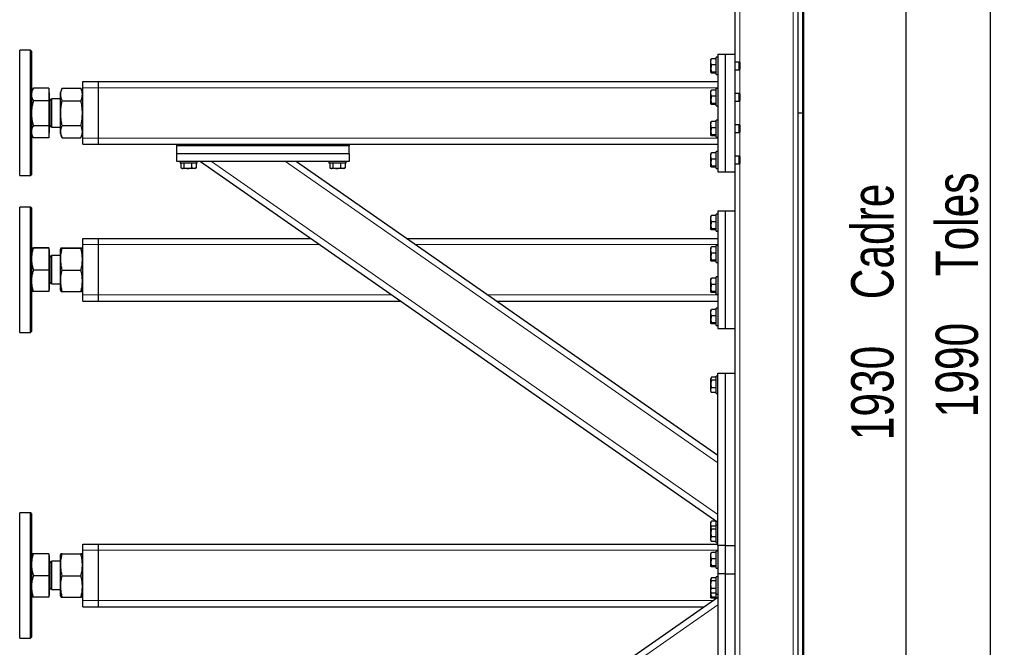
# Model space of a CAD drawing. Header units: millimetres. Extents: x 5 to 589, y 5 to 415.
# Tile 33 of 57: x 237 to 307, y 224 to 268. Entities that reach past the tile are written whole.
import ezdxf

# ---------------------------------------------------------------- set-up
doc = ezdxf.new("R2010")
doc.units = ezdxf.units.MM
doc.layers.add('COTES', color=1, linetype='Continuous')
doc.layers.add('TRAIT-FORT', color=4, linetype='Continuous', lineweight=25)
doc.styles.add('SLDTEXTSTYLE0', font='TXT', dxfattribs={"width": 0.75})
doc.dimstyles.new('SLDDIMSTYLE0', dxfattribs={"dimtxt": 3, "dimasz": 2, "dimexe": 0, "dimexo": 0.0625, "dimgap": 0.75, "dimtad": 1, "dimdec": 0, "dimlfac": 18, "dimrnd": 1e-09, "dimzin": 12, "dimdsep": 46, "dimtxsty": 'SLDTEXTSTYLE0', "dimsah": 1, "dimcen": 0.09, "dimadec": 0, "dimazin": 3, "dimtfac": 1, "dimtdec": 0, "dimtofl": 0, "dimtmove": 0, "dimatfit": 3, "dimfxl": 1, "dimfrac": 2, "dimtolj": 1, "dimtzin": 12, "dimarcsym": 0})

# ---------------------------------------------------------------- blocks, each defined once
blk = doc.blocks.new('_D_34')
at = {"layer": 'COTES', "color": 1, "transparency": 16777216}
for p, q in [((293.287, 304.793), (306.512, 304.793)), ((305.512, 304.793), (305.512, 194.237)), ((293.287, 194.237), (306.512, 194.237))]:
    blk.add_line(p, q, dxfattribs=at)
for points in [[(305.512, 304.793), (305.012, 302.793), (306.012, 302.793)], [(305.512, 194.237), (306.012, 196.237), (305.012, 196.237)]]:
    blk.add_solid(points, dxfattribs=at)
at = {"layer": 'COTES', "color": 1, "transparency": 16777216, "char_height": 3, "attachment_point": 1, "rotation": 90, "style": 'SLDTEXTSTYLE0'}
for s, insert in [('Toles', (301.645, 249.88)), ('1990', (301.645, 239.888))]:
    blk.add_mtext(s, dxfattribs=dict(at, insert=insert))
blk = doc.blocks.new('_D_35')
at = {"layer": 'COTES', "color": 1, "transparency": 16777216}
for p, q in [((292.537, 303.126), (300.526, 303.126)), ((299.526, 303.126), (299.526, 195.904)), ((292.537, 195.904), (300.526, 195.904))]:
    blk.add_line(p, q, dxfattribs=at)
for points in [[(299.526, 303.126), (299.026, 301.126), (300.026, 301.126)], [(299.526, 195.904), (300.026, 197.904), (299.026, 197.904)]]:
    blk.add_solid(points, dxfattribs=at)
at = {"layer": 'COTES', "color": 1, "transparency": 16777216, "char_height": 3, "attachment_point": 1, "rotation": 90, "style": 'SLDTEXTSTYLE0'}
for s, insert in [('Cadre', (295.659, 248.255)), ('1930', (295.659, 238.263))]:
    blk.add_mtext(s, dxfattribs=dict(at, insert=insert))

msp = doc.modelspace()

# ---------------------------------------------------------------- linework, layer by layer
at = {"color": 8, "linetype": 'Continuous', "lineweight": 18}
for p, q in [((291.537, 195.904), (291.537, 303.126)), ((287.759, 265.032), (287.759, 297.332)), ((287.759, 262.809), (287.759, 264.554)), ((241.204, 263.237), (242.315, 263.237)), ((242.315, 263.237), (286.204, 263.237)), ((287.759, 260.587), (287.759, 262.332)), ((241.204, 259.682), (242.315, 259.682)), ((242.315, 259.682), (286.204, 259.682)), ((287.759, 258.365), (287.759, 260.109)), ((250.314, 258.015), (286.204, 233.001)), ((255.561, 258.015), (286.204, 236.658)), ((287.759, 201.698), (287.759, 257.887)), ((241.204, 252.126), (242.315, 252.126)), ((242.315, 252.126), (257.986, 252.126)), ((264.788, 252.126), (286.204, 252.126)), ((241.204, 248.571), (242.315, 248.571)), ((242.315, 248.571), (263.088, 248.571)), ((269.889, 248.571), (286.204, 248.571)), ((241.204, 230.459), (242.315, 230.459)), ((242.315, 230.459), (286.204, 230.459)), ((241.204, 226.904), (242.315, 226.904)), ((242.315, 226.904), (285.885, 226.904)), ((250.314, 201.571), (286.204, 226.584))]:
    msp.add_line(p, q, dxfattribs=at)
at = {"layer": 'TRAIT-FORT', "color": 4, "linetype": 'Continuous', "lineweight": 25}
for p, q in [((291.871, 304.793), (291.871, 261.459)), ((292.204, 304.793), (292.204, 261.459)), ((292.204, 304.793), (292.204, 194.237)), ((292.287, 304.793), (292.287, 194.237)), ((287.426, 265.626), (287.426, 270.237)), ((237.509, 265.904), (236.732, 265.904)), ((236.732, 257.421), (236.732, 265.904)), ((237.565, 265.848), (237.509, 265.904)), ((237.509, 257.015), (237.509, 265.904)), ((237.565, 265.848), (237.565, 257.071)), ((285.72, 265.269), (285.704, 265.241)), ((285.704, 264.344), (285.704, 265.241)), ((286.093, 265.295), (285.76, 265.295)), ((286.204, 265.404), (286.093, 265.404)), ((286.093, 265.357), (286.093, 265.404)), ((286.093, 264.182), (286.093, 265.357)), ((286.204, 265.626), (286.204, 257.293)), ((286.204, 265.626), (286.759, 265.626)), ((286.759, 257.293), (286.759, 265.626)), ((286.759, 265.626), (287.426, 265.626)), ((287.426, 257.293), (287.426, 265.626)), ((286.093, 264.86), (285.76, 264.86)), ((287.721, 265.071), (287.426, 265.071)), ((287.426, 264.515), (287.721, 264.515)), ((287.759, 265.032), (287.721, 265.071)), ((287.721, 264.515), (287.721, 265.071)), ((287.721, 264.515), (287.759, 264.554)), ((287.759, 265.032), (287.759, 264.554)), ((285.704, 264.344), (285.72, 264.317)), ((286.093, 264.358), (285.76, 264.358)), ((286.093, 264.29), (285.76, 264.29)), ((286.093, 264.182), (286.204, 264.182)), ((237.695, 263.212), (237.565, 262.987)), ((237.695, 263.211), (237.701, 263.223)), ((238.804, 263.223), (237.701, 263.223)), ((238.804, 263.223), (238.804, 262.323)), ((239.734, 263.211), (239.593, 262.861)), ((239.739, 263.223), (239.735, 263.21)), ((239.739, 263.223), (241.057, 263.223)), ((241.062, 263.21), (241.057, 263.223)), ((241.204, 262.861), (241.062, 263.211)), ((241.204, 263.237), (241.204, 263.682)), ((241.204, 263.682), (242.315, 263.682)), ((241.204, 259.682), (241.204, 263.237)), ((242.315, 263.682), (286.204, 263.682)), ((242.315, 263.237), (242.315, 263.682)), ((242.315, 259.682), (242.315, 263.237)), ((286.093, 263.073), (285.76, 263.073)), ((286.204, 263.182), (286.093, 263.182)), ((286.093, 263.135), (286.093, 263.182)), ((286.093, 261.959), (286.093, 263.135)), ((238.815, 262.879), (238.804, 262.879)), ((238.815, 262.879), (238.815, 260.04)), ((238.991, 262.339), (238.871, 262.459)), ((238.871, 262.459), (238.871, 260.459)), ((239.593, 262.459), (238.991, 262.459)), ((238.991, 262.459), (238.991, 260.459)), ((239.593, 262.861), (239.593, 262.145)), ((285.72, 263.046), (285.704, 263.019)), ((285.704, 262.122), (285.704, 263.019)), ((286.093, 262.638), (285.76, 262.638)), ((287.721, 262.848), (287.426, 262.848)), ((287.759, 262.809), (287.721, 262.848)), ((287.721, 262.293), (287.721, 262.848)), ((287.759, 262.809), (287.759, 262.332)), ((238.804, 262.323), (237.701, 262.323)), ((238.804, 262.323), (238.804, 260.559)), ((239.593, 262.145), (239.593, 260.058)), ((239.739, 262.323), (241.057, 262.323)), ((285.704, 262.122), (285.72, 262.095)), ((286.093, 262.136), (285.76, 262.136)), ((286.093, 262.068), (285.76, 262.068)), ((286.093, 261.959), (286.204, 261.959)), ((287.426, 262.293), (287.721, 262.293)), ((287.721, 262.293), (287.759, 262.332)), ((291.871, 261.459), (291.871, 261.459)), ((291.871, 261.459), (292.204, 261.459)), ((291.871, 261.459), (291.871, 194.237)), ((291.871, 261.459), (292.204, 261.459)), ((292.204, 261.459), (292.204, 194.237)), ((237.701, 260.559), (238.804, 260.559)), ((238.804, 260.559), (238.804, 259.695)), ((238.871, 260.459), (238.991, 260.58)), ((238.991, 260.459), (239.593, 260.459)), ((239.739, 260.559), (241.057, 260.559)), ((285.72, 260.824), (285.704, 260.797)), ((285.704, 259.9), (285.704, 260.797)), ((286.093, 260.851), (285.76, 260.851)), ((286.093, 260.416), (285.76, 260.416)), ((286.204, 260.959), (286.093, 260.959)), ((286.093, 260.913), (286.093, 260.959)), ((286.093, 259.737), (286.093, 260.913)), ((287.721, 260.626), (287.426, 260.626)), ((287.759, 260.587), (287.721, 260.626)), ((287.721, 260.071), (287.721, 260.626)), ((287.759, 260.587), (287.759, 260.109)), ((237.565, 259.932), (237.695, 259.707)), ((238.804, 259.695), (237.701, 259.695)), ((238.804, 260.04), (238.815, 260.04)), ((239.593, 260.058), (239.734, 259.707)), ((239.739, 259.695), (241.057, 259.695)), ((241.062, 259.707), (241.204, 260.058)), ((241.204, 259.237), (241.204, 259.682)), ((242.315, 259.237), (242.315, 259.682)), ((285.704, 259.9), (285.72, 259.872)), ((286.093, 259.913), (285.76, 259.913)), ((286.093, 259.846), (285.76, 259.846)), ((286.093, 259.737), (286.204, 259.737)), ((287.426, 260.071), (287.721, 260.071)), ((287.721, 260.071), (287.759, 260.109)), ((241.204, 259.237), (242.315, 259.237)), ((242.315, 259.237), (247.871, 259.237)), ((247.871, 259.237), (260.093, 259.237)), ((247.871, 259.126), (247.871, 259.237)), ((260.093, 259.126), (247.871, 259.126)), ((247.871, 258.571), (247.871, 259.126)), ((260.093, 259.237), (286.204, 259.237)), ((260.093, 259.237), (260.093, 259.126)), ((260.093, 258.571), (260.093, 259.126)), ((260.093, 258.571), (247.871, 258.571)), ((247.871, 258.015), (247.871, 258.571)), ((260.093, 258.571), (260.093, 258.015)), ((285.72, 258.602), (285.704, 258.575)), ((285.704, 257.677), (285.704, 258.575)), ((286.093, 258.628), (285.76, 258.628)), ((286.093, 258.193), (285.76, 258.193)), ((286.204, 258.737), (286.093, 258.737)), ((286.093, 258.691), (286.093, 258.737)), ((286.093, 257.515), (286.093, 258.691)), ((287.721, 258.404), (287.426, 258.404)), ((287.759, 258.365), (287.721, 258.404)), ((287.721, 257.848), (287.721, 258.404)), ((287.759, 258.365), (287.759, 257.887)), ((260.093, 258.015), (247.871, 258.015)), ((248.093, 258.015), (248.093, 257.904)), ((248.938, 257.904), (248.093, 257.904)), ((248.163, 257.904), (248.163, 257.571)), ((248.19, 257.553), (248.255, 257.515)), ((248.648, 257.515), (248.255, 257.515)), ((248.375, 257.904), (248.375, 257.571)), ((249.152, 257.515), (248.648, 257.515)), ((248.916, 257.904), (248.916, 257.571)), ((249.315, 257.904), (248.938, 257.904)), ((249.152, 257.515), (249.218, 257.553)), ((249.245, 257.571), (249.217, 257.554)), ((249.245, 257.904), (249.245, 257.571)), ((249.315, 257.904), (249.315, 258.015)), ((249.537, 258.015), (286.204, 232.459)), ((256.338, 258.015), (286.204, 237.2)), ((258.648, 258.015), (258.648, 257.904)), ((259.494, 257.904), (258.648, 257.904)), ((258.718, 257.904), (258.718, 257.571)), ((258.746, 257.553), (258.811, 257.515)), ((259.204, 257.515), (258.811, 257.515)), ((258.931, 257.904), (258.931, 257.571)), ((259.708, 257.515), (259.204, 257.515)), ((259.472, 257.904), (259.472, 257.571)), ((259.871, 257.904), (259.494, 257.904)), ((259.708, 257.515), (259.773, 257.553)), ((259.801, 257.571), (259.772, 257.554)), ((259.801, 257.904), (259.801, 257.571)), ((259.871, 257.904), (259.871, 258.015)), ((285.704, 257.677), (285.72, 257.65)), ((286.093, 257.691), (285.76, 257.691)), ((286.093, 257.624), (285.76, 257.624)), ((286.093, 257.515), (286.204, 257.515)), ((287.426, 257.848), (287.721, 257.848)), ((287.721, 257.848), (287.759, 257.887)), ((236.732, 257.015), (236.732, 257.421)), ((236.732, 257.015), (237.509, 257.015)), ((237.509, 257.015), (237.565, 257.071)), ((286.204, 257.293), (286.759, 257.293)), ((286.759, 257.293), (287.426, 257.293)), ((287.426, 243.015), (287.426, 257.293)), ((237.509, 254.793), (236.732, 254.793)), ((236.732, 245.904), (236.732, 254.793)), ((237.565, 254.737), (237.509, 254.793)), ((237.509, 252.204), (237.509, 254.793)), ((237.565, 254.737), (237.565, 252.18)), ((285.72, 254.157), (285.704, 254.13)), ((285.704, 253.233), (285.704, 254.13)), ((286.093, 254.184), (285.76, 254.184)), ((286.204, 254.293), (286.093, 254.293)), ((286.093, 254.246), (286.093, 254.293)), ((286.093, 253.071), (286.093, 254.246)), ((286.204, 254.515), (286.759, 254.515)), ((286.204, 254.515), (286.204, 246.182)), ((286.759, 246.182), (286.759, 254.515)), ((286.759, 254.515), (287.426, 254.515)), ((286.093, 253.749), (285.76, 253.749)), ((285.704, 253.233), (285.72, 253.206)), ((286.093, 253.247), (285.76, 253.247)), ((286.093, 253.179), (285.76, 253.179)), ((286.093, 253.071), (286.204, 253.071)), ((237.509, 245.904), (237.509, 252.204)), ((237.565, 252.18), (237.565, 245.959)), ((241.204, 252.571), (242.315, 252.571)), ((241.204, 252.126), (241.204, 252.571)), ((241.204, 248.571), (241.204, 252.126)), ((242.315, 252.126), (242.315, 252.571)), ((242.315, 252.571), (257.349, 252.571)), ((242.315, 248.571), (242.315, 252.126)), ((264.15, 252.571), (286.204, 252.571)), ((285.72, 251.935), (285.704, 251.908)), ((285.704, 251.011), (285.704, 251.908)), ((286.093, 251.962), (285.76, 251.962)), ((286.204, 252.071), (286.093, 252.071)), ((286.093, 252.024), (286.093, 252.071)), ((286.093, 250.848), (286.093, 252.024)), ((238.804, 251.887), (237.701, 251.887)), ((238.804, 251.865), (237.701, 251.865)), ((238.804, 251.887), (238.804, 251.865)), ((238.804, 251.865), (238.804, 250.327)), ((238.815, 251.768), (238.804, 251.768)), ((238.815, 251.768), (238.815, 248.929)), ((238.991, 251.228), (238.871, 251.348)), ((238.871, 251.348), (238.871, 251.208)), ((239.593, 251.348), (238.991, 251.348)), ((238.991, 251.348), (238.991, 249.348)), ((239.644, 251.877), (239.593, 251.75)), ((239.593, 251.75), (239.593, 249.126)), ((239.739, 251.887), (241.057, 251.887)), ((239.739, 251.865), (241.057, 251.865)), ((241.204, 251.75), (241.152, 251.877)), ((286.093, 251.527), (285.76, 251.527)), ((238.871, 251.208), (238.871, 249.348)), ((285.704, 251.011), (285.72, 250.984)), ((286.093, 251.024), (285.76, 251.024)), ((286.093, 250.957), (285.76, 250.957)), ((286.093, 250.848), (286.204, 250.848)), ((238.804, 250.327), (237.701, 250.327)), ((238.804, 250.327), (238.804, 248.81)), ((239.739, 250.327), (241.057, 250.327)), ((286.204, 249.848), (286.093, 249.848)), ((286.093, 249.802), (286.093, 249.848)), ((238.871, 249.348), (238.991, 249.469)), ((238.991, 249.348), (239.593, 249.348)), ((239.593, 249.126), (239.593, 248.947)), ((285.72, 249.713), (285.704, 249.686)), ((285.704, 248.789), (285.704, 249.686)), ((286.093, 249.739), (285.76, 249.739)), ((286.093, 249.305), (285.76, 249.305)), ((286.093, 248.626), (286.093, 249.802)), ((238.804, 248.81), (237.701, 248.81)), ((238.804, 248.929), (238.815, 248.929)), ((239.593, 248.947), (239.644, 248.82)), ((239.739, 248.81), (241.057, 248.81)), ((241.152, 248.819), (241.204, 248.947)), ((241.204, 248.126), (241.204, 248.571)), ((242.315, 248.126), (242.315, 248.571)), ((285.704, 248.789), (285.72, 248.761)), ((286.093, 248.802), (285.76, 248.802)), ((286.093, 248.735), (285.76, 248.735)), ((286.093, 248.626), (286.204, 248.626)), ((241.204, 248.126), (242.315, 248.126)), ((242.315, 248.126), (263.726, 248.126)), ((270.527, 248.126), (286.204, 248.126)), ((285.72, 247.491), (285.704, 247.464)), ((285.704, 246.566), (285.704, 247.464)), ((286.093, 247.517), (285.76, 247.517)), ((286.093, 247.082), (285.76, 247.082)), ((286.204, 247.626), (286.093, 247.626)), ((286.093, 247.579), (286.093, 247.626)), ((286.093, 246.404), (286.093, 247.579)), ((285.704, 246.566), (285.72, 246.539)), ((286.093, 246.58), (285.76, 246.58)), ((286.093, 246.513), (285.76, 246.513)), ((286.093, 246.404), (286.204, 246.404)), ((236.732, 245.904), (237.509, 245.904)), ((237.509, 245.904), (237.565, 245.959)), ((286.204, 246.182), (286.759, 246.182)), ((286.759, 246.182), (287.426, 246.182)), ((286.204, 230.793), (286.204, 243.015)), ((286.204, 243.015), (286.759, 243.015)), ((286.759, 230.793), (286.759, 243.015)), ((286.759, 243.015), (287.426, 243.015)), ((287.426, 230.793), (287.426, 243.015)), ((285.741, 242.695), (285.704, 242.63)), ((285.704, 242.237), (285.704, 242.63)), ((285.704, 241.733), (285.704, 242.237)), ((286.093, 242.723), (285.76, 242.723)), ((286.093, 242.51), (285.76, 242.51)), ((286.204, 242.793), (286.093, 242.793)), ((286.093, 241.948), (286.093, 242.793)), ((285.704, 241.733), (285.741, 241.668)), ((285.76, 241.641), (285.743, 241.669)), ((286.093, 241.969), (285.76, 241.969)), ((286.093, 241.641), (285.76, 241.641)), ((286.093, 241.571), (286.093, 241.948)), ((286.093, 241.571), (286.204, 241.571)), ((237.509, 233.126), (236.732, 233.126)), ((236.732, 224.237), (236.732, 233.126)), ((237.565, 233.071), (237.509, 233.126)), ((237.509, 230.537), (237.509, 233.126)), ((237.565, 233.071), (237.565, 230.514)), ((285.72, 232.491), (285.704, 232.464)), ((285.704, 232.075), (285.704, 232.464)), ((286.093, 232.517), (285.76, 232.517)), ((286.093, 232.237), (286.093, 232.537)), ((285.741, 232.14), (285.704, 232.075)), ((285.704, 231.681), (285.704, 232.075)), ((285.704, 231.177), (285.704, 231.681)), ((286.093, 232.167), (285.76, 232.167)), ((286.093, 231.955), (285.76, 231.955)), ((286.204, 232.237), (286.093, 232.237)), ((286.093, 231.392), (286.093, 232.237)), ((285.704, 231.177), (285.741, 231.112)), ((285.76, 231.085), (285.743, 231.113)), ((286.093, 231.414), (285.76, 231.414)), ((286.093, 231.085), (285.76, 231.085)), ((286.093, 231.015), (286.093, 231.392)), ((286.093, 231.015), (286.204, 231.015)), ((237.509, 224.237), (237.509, 230.537)), ((237.565, 230.514), (237.565, 224.293)), ((241.204, 230.904), (242.315, 230.904)), ((241.204, 230.459), (241.204, 230.904)), ((241.204, 226.904), (241.204, 230.459)), ((242.315, 230.904), (286.204, 230.904)), ((242.315, 230.459), (242.315, 230.904)), ((242.315, 226.904), (242.315, 230.459)), ((286.093, 230.295), (285.76, 230.295)), ((286.204, 230.404), (286.093, 230.404)), ((286.093, 230.357), (286.093, 230.404)), ((286.093, 229.182), (286.093, 230.357)), ((286.759, 230.793), (286.204, 230.793)), ((286.204, 230.793), (286.204, 228.793)), ((286.759, 230.793), (287.426, 230.793)), ((286.759, 228.793), (286.759, 230.793)), ((287.426, 228.793), (287.426, 230.793)), ((238.804, 230.22), (237.701, 230.22)), ((238.804, 230.199), (237.701, 230.199)), ((238.804, 230.22), (238.804, 230.199)), ((238.804, 230.199), (238.804, 228.66)), ((238.815, 230.101), (238.804, 230.101)), ((238.815, 230.101), (238.815, 227.262)), ((238.991, 229.561), (238.871, 229.682)), ((238.871, 229.682), (238.871, 229.542)), ((239.593, 229.682), (238.991, 229.682)), ((238.991, 229.682), (238.991, 227.682)), ((239.644, 230.21), (239.593, 230.083)), ((239.593, 230.083), (239.593, 227.459)), ((239.739, 230.22), (241.057, 230.22)), ((239.739, 230.199), (241.057, 230.199)), ((241.204, 230.083), (241.152, 230.211)), ((285.72, 230.269), (285.704, 230.241)), ((285.704, 229.344), (285.704, 230.241)), ((286.093, 229.86), (285.76, 229.86)), ((238.871, 229.542), (238.871, 227.682)), ((285.704, 229.344), (285.72, 229.317)), ((286.093, 229.358), (285.76, 229.358)), ((286.093, 229.29), (285.76, 229.29)), ((286.093, 229.182), (286.204, 229.182)), ((238.804, 228.66), (237.701, 228.66)), ((238.804, 228.66), (238.804, 227.143)), ((239.739, 228.66), (241.057, 228.66)), ((285.741, 228.473), (285.704, 228.408)), ((285.704, 227.511), (285.704, 228.408)), ((286.093, 228.501), (285.76, 228.501)), ((286.093, 228.288), (285.76, 228.288)), ((286.204, 228.571), (286.093, 228.571)), ((286.093, 227.348), (286.093, 228.571)), ((286.759, 228.793), (286.204, 228.793)), ((286.204, 228.793), (286.204, 216.571)), ((286.759, 228.793), (287.426, 228.793)), ((286.759, 216.571), (286.759, 228.793)), ((287.426, 216.571), (287.426, 228.793)), ((238.871, 227.682), (238.991, 227.802)), ((238.991, 227.682), (239.593, 227.682)), ((285.704, 227.511), (285.741, 227.446)), ((285.704, 227.122), (285.704, 227.511)), ((286.093, 227.747), (285.76, 227.747)), ((238.804, 227.143), (237.701, 227.143)), ((238.804, 227.262), (238.815, 227.262)), ((239.593, 227.459), (239.593, 227.28)), ((239.593, 227.28), (239.644, 227.153)), ((239.739, 227.143), (241.057, 227.143)), ((241.152, 227.153), (241.204, 227.28)), ((241.204, 226.459), (241.204, 226.904)), ((242.315, 226.459), (242.315, 226.904)), ((249.537, 201.571), (286.204, 227.126)), ((285.704, 227.122), (285.72, 227.095)), ((285.76, 227.418), (285.743, 227.447)), ((286.093, 227.418), (285.76, 227.418)), ((286.093, 227.136), (285.76, 227.136)), ((286.093, 227.068), (285.76, 227.068)), ((286.093, 227.348), (286.204, 227.348)), ((286.093, 227.049), (286.093, 227.348)), ((241.204, 226.459), (242.315, 226.459)), ((242.315, 226.459), (285.247, 226.459)), ((236.732, 224.237), (237.509, 224.237)), ((237.509, 224.237), (237.565, 224.293))]:
    msp.add_line(p, q, dxfattribs=at)
for centre, start, end in [((238.871, 262.515), 180, 270), ((238.871, 260.404), 90, 180), ((238.871, 251.404), 180, 270), ((238.871, 249.293), 90, 180), ((238.871, 229.737), 180, 270), ((238.871, 227.626), 90, 180)]:
    msp.add_arc(centre, 0.0556, start, end, dxfattribs=at)
for points, knots in [([(285.76, 264.86), (285.748, 264.898), (285.723, 264.974), (285.714, 265.087), (285.727, 265.195), (285.749, 265.262), (285.76, 265.295)], [0, 0, 0, 0, 0.264605, 0.534948, 0.765343, 1, 1, 1, 1]), ([(285.721, 265.269), (285.721, 265.269), (285.721, 265.276), (285.737, 265.285), (285.755, 265.293), (285.76, 265.295)], [0, 0, 0, 0, 0.082237, 0.737977, 1, 1, 1, 1]), ([(285.76, 264.86), (285.748, 264.816), (285.723, 264.728), (285.714, 264.598), (285.727, 264.473), (285.749, 264.396), (285.76, 264.358)], [0, 0, 0, 0, 0.264605, 0.534948, 0.765343, 1, 1, 1, 1]), ([(285.76, 264.29), (285.751, 264.295), (285.732, 264.303), (285.716, 264.318), (285.717, 264.334), (285.736, 264.346), (285.752, 264.354), (285.757, 264.357), (285.76, 264.358)], [0, 0, 0, 0, 0.192003, 0.385859, 0.637822, 0.896593, 0.948284, 1, 1, 1, 1]), ([(237.701, 263.223), (237.676, 263.175), (237.637, 263.102), (237.602, 263.003), (237.573, 262.902), (237.568, 262.825), (237.565, 262.773)], [0, 0, 0, 0, 0.329812, 0.495383, 0.659853, 1, 1, 1, 1]), ([(239.739, 262.323), (239.717, 262.383), (239.676, 262.497), (239.646, 262.664), (239.641, 262.813), (239.657, 262.951), (239.688, 263.084), (239.722, 263.176), (239.739, 263.223)], [0, 0, 0, 0, 0.202068, 0.3827, 0.555315, 0.692992, 0.838894, 1, 1, 1, 1]), ([(241.057, 263.223), (241.079, 263.163), (241.12, 263.049), (241.151, 262.882), (241.156, 262.733), (241.14, 262.596), (241.109, 262.462), (241.075, 262.371), (241.057, 262.323)], [0, 0, 0, 0, 0.202068, 0.3827, 0.555315, 0.692992, 0.838894, 1, 1, 1, 1]), ([(285.76, 262.638), (285.748, 262.676), (285.723, 262.752), (285.714, 262.865), (285.727, 262.973), (285.749, 263.039), (285.76, 263.073)], [0, 0, 0, 0, 0.264605, 0.534948, 0.765343, 1, 1, 1, 1]), ([(285.721, 263.046), (285.721, 263.047), (285.721, 263.054), (285.737, 263.063), (285.755, 263.071), (285.76, 263.073)], [0, 0, 0, 0, 0.082237, 0.737977, 1, 1, 1, 1]), ([(237.565, 262.773), (237.572, 262.698), (237.586, 262.545), (237.663, 262.398), (237.701, 262.323)], [0, 0, 0, 0, 0.494511, 1, 1, 1, 1]), ([(285.76, 262.638), (285.748, 262.594), (285.723, 262.506), (285.714, 262.376), (285.727, 262.251), (285.749, 262.174), (285.76, 262.136)], [0, 0, 0, 0, 0.264605, 0.534948, 0.765343, 1, 1, 1, 1]), ([(237.701, 262.323), (237.676, 262.228), (237.637, 262.085), (237.602, 261.891), (237.573, 261.693), (237.568, 261.542), (237.565, 261.441)], [0, 0, 0, 0, 0.329812, 0.495383, 0.659853, 1, 1, 1, 1]), ([(239.739, 260.559), (239.717, 260.677), (239.676, 260.9), (239.646, 261.228), (239.641, 261.519), (239.657, 261.789), (239.688, 262.05), (239.722, 262.229), (239.739, 262.323)], [0, 0, 0, 0, 0.202068, 0.3827, 0.555315, 0.692992, 0.838894, 1, 1, 1, 1]), ([(241.057, 262.323), (241.079, 262.205), (241.12, 261.982), (241.151, 261.654), (241.156, 261.363), (241.14, 261.093), (241.109, 260.831), (241.075, 260.653), (241.057, 260.559)], [0, 0, 0, 0, 0.202068, 0.3827, 0.555315, 0.692992, 0.838894, 1, 1, 1, 1]), ([(285.76, 262.068), (285.751, 262.072), (285.732, 262.081), (285.716, 262.095), (285.717, 262.112), (285.736, 262.124), (285.752, 262.132), (285.757, 262.134), (285.76, 262.136)], [0, 0, 0, 0, 0.192003, 0.385859, 0.637822, 0.896593, 0.948284, 1, 1, 1, 1]), ([(237.565, 261.441), (237.572, 261.293), (237.586, 260.994), (237.663, 260.705), (237.701, 260.559)], [0, 0, 0, 0, 0.494511, 1, 1, 1, 1]), ([(237.701, 260.559), (237.664, 260.489), (237.608, 260.383), (237.571, 260.238), (237.567, 260.164), (237.565, 260.127)], [0, 0, 0, 0, 0.495251, 0.746818, 1, 1, 1, 1]), ([(239.735, 259.709), (239.715, 259.762), (239.675, 259.867), (239.646, 260.023), (239.641, 260.165), (239.657, 260.297), (239.688, 260.425), (239.722, 260.513), (239.739, 260.559)], [0, 0, 0, 0, 0.189409, 0.372906, 0.54826, 0.688121, 0.836338, 1, 1, 1, 1]), ([(241.057, 260.559), (241.079, 260.501), (241.12, 260.392), (241.151, 260.232), (241.156, 260.089), (241.14, 259.957), (241.11, 259.833), (241.078, 259.75), (241.062, 259.709)], [0, 0, 0, 0, 0.205279, 0.388781, 0.564138, 0.704003, 0.852224, 1, 1, 1, 1]), ([(285.76, 260.416), (285.748, 260.453), (285.723, 260.53), (285.714, 260.643), (285.727, 260.751), (285.749, 260.817), (285.76, 260.851)], [0, 0, 0, 0, 0.264605, 0.534948, 0.765343, 1, 1, 1, 1]), ([(285.76, 260.416), (285.748, 260.372), (285.723, 260.284), (285.714, 260.153), (285.727, 260.028), (285.749, 259.952), (285.76, 259.913)], [0, 0, 0, 0, 0.264605, 0.534948, 0.765343, 1, 1, 1, 1]), ([(285.721, 260.824), (285.721, 260.825), (285.721, 260.831), (285.737, 260.84), (285.755, 260.848), (285.76, 260.851)], [0, 0, 0, 0, 0.082237, 0.737977, 1, 1, 1, 1]), ([(237.565, 260.127), (237.572, 260.055), (237.586, 259.909), (237.663, 259.767), (237.701, 259.695)], [0, 0, 0, 0, 0.494511, 1, 1, 1, 1]), ([(285.76, 259.846), (285.751, 259.85), (285.732, 259.859), (285.716, 259.873), (285.717, 259.889), (285.736, 259.902), (285.752, 259.91), (285.757, 259.912), (285.76, 259.913)], [0, 0, 0, 0, 0.192003, 0.385859, 0.637822, 0.896593, 0.948284, 1, 1, 1, 1]), ([(285.76, 258.193), (285.748, 258.231), (285.723, 258.307), (285.714, 258.421), (285.727, 258.529), (285.749, 258.595), (285.76, 258.628)], [0, 0, 0, 0, 0.264605, 0.534948, 0.765343, 1, 1, 1, 1]), ([(285.76, 258.193), (285.748, 258.15), (285.723, 258.062), (285.714, 257.931), (285.727, 257.806), (285.749, 257.73), (285.76, 257.691)], [0, 0, 0, 0, 0.264605, 0.534948, 0.765343, 1, 1, 1, 1]), ([(285.721, 258.602), (285.721, 258.603), (285.721, 258.609), (285.737, 258.618), (285.755, 258.626), (285.76, 258.628)], [0, 0, 0, 0, 0.082237, 0.737977, 1, 1, 1, 1]), ([(248.163, 257.571), (248.181, 257.559), (248.218, 257.534), (248.274, 257.525), (248.326, 257.538), (248.359, 257.56), (248.375, 257.571)], [0, 0, 0, 0, 0.2646049, 0.5349477, 0.7653431, 1, 1, 1, 1]), ([(248.375, 257.571), (248.444, 257.554), (248.558, 257.526), (248.723, 257.529), (248.834, 257.548), (248.898, 257.566), (248.916, 257.571)], [0, 0, 0, 0, 0.385549, 0.637642, 0.896546, 1, 1, 1, 1]), ([(249.245, 257.571), (249.216, 257.559), (249.159, 257.534), (249.073, 257.525), (248.991, 257.538), (248.941, 257.56), (248.916, 257.571)], [0, 0, 0, 0, 0.264605, 0.534948, 0.765343, 1, 1, 1, 1]), ([(258.718, 257.571), (258.737, 257.559), (258.774, 257.534), (258.829, 257.525), (258.882, 257.538), (258.914, 257.56), (258.931, 257.571)], [0, 0, 0, 0, 0.2646049, 0.5349477, 0.7653431, 1, 1, 1, 1]), ([(258.931, 257.571), (258.999, 257.554), (259.113, 257.526), (259.278, 257.529), (259.39, 257.548), (259.453, 257.566), (259.472, 257.571)], [0, 0, 0, 0, 0.385549, 0.637642, 0.896546, 1, 1, 1, 1]), ([(259.801, 257.571), (259.772, 257.559), (259.714, 257.534), (259.629, 257.525), (259.547, 257.538), (259.497, 257.56), (259.472, 257.571)], [0, 0, 0, 0, 0.264605, 0.534948, 0.765343, 1, 1, 1, 1]), ([(285.76, 257.624), (285.751, 257.628), (285.732, 257.637), (285.716, 257.651), (285.717, 257.667), (285.736, 257.68), (285.752, 257.688), (285.757, 257.69), (285.76, 257.691)], [0, 0, 0, 0, 0.192003, 0.385859, 0.637822, 0.896593, 0.948284, 1, 1, 1, 1]), ([(285.76, 253.749), (285.748, 253.787), (285.723, 253.863), (285.714, 253.976), (285.727, 254.084), (285.749, 254.15), (285.76, 254.184)], [0, 0, 0, 0, 0.264605, 0.534948, 0.765343, 1, 1, 1, 1]), ([(285.721, 254.157), (285.721, 254.158), (285.721, 254.165), (285.737, 254.174), (285.755, 254.182), (285.76, 254.184)], [0, 0, 0, 0, 0.082237, 0.737977, 1, 1, 1, 1]), ([(285.76, 253.749), (285.748, 253.705), (285.723, 253.617), (285.714, 253.487), (285.727, 253.362), (285.749, 253.285), (285.76, 253.247)], [0, 0, 0, 0, 0.264605, 0.534948, 0.765343, 1, 1, 1, 1]), ([(285.76, 253.179), (285.751, 253.184), (285.732, 253.192), (285.716, 253.207), (285.717, 253.223), (285.736, 253.235), (285.752, 253.243), (285.757, 253.246), (285.76, 253.247)], [0, 0, 0, 0, 0.1920027, 0.3858593, 0.637822, 0.8965932, 0.9482836, 1, 1, 1, 1]), ([(285.76, 251.527), (285.748, 251.564), (285.723, 251.641), (285.714, 251.754), (285.727, 251.862), (285.749, 251.928), (285.76, 251.962)], [0, 0, 0, 0, 0.264605, 0.534948, 0.765343, 1, 1, 1, 1]), ([(285.721, 251.935), (285.721, 251.936), (285.721, 251.943), (285.737, 251.951), (285.755, 251.959), (285.76, 251.962)], [0, 0, 0, 0, 0.082237, 0.737977, 1, 1, 1, 1]), ([(237.701, 251.887), (237.664, 251.885), (237.608, 251.882), (237.571, 251.879), (237.567, 251.877), (237.565, 251.876)], [0, 0, 0, 0, 0.495251, 0.746818, 1, 1, 1, 1]), ([(237.565, 251.876), (237.572, 251.874), (237.586, 251.871), (237.663, 251.867), (237.701, 251.865)], [0, 0, 0, 0, 0.494511, 1, 1, 1, 1]), ([(237.701, 251.865), (237.664, 251.74), (237.608, 251.552), (237.571, 251.293), (237.567, 251.162), (237.565, 251.096)], [0, 0, 0, 0, 0.495251, 0.746818, 1, 1, 1, 1]), ([(239.739, 251.865), (239.717, 251.867), (239.676, 251.869), (239.646, 251.873), (239.641, 251.877), (239.657, 251.88), (239.688, 251.883), (239.722, 251.885), (239.739, 251.887)], [0, 0, 0, 0, 0.202068, 0.3827, 0.555315, 0.692992, 0.838894, 1, 1, 1, 1]), ([(239.739, 250.327), (239.717, 250.43), (239.676, 250.624), (239.646, 250.91), (239.641, 251.164), (239.657, 251.399), (239.688, 251.628), (239.722, 251.783), (239.739, 251.865)], [0, 0, 0, 0, 0.202068, 0.3827, 0.555315, 0.692992, 0.838894, 1, 1, 1, 1]), ([(241.057, 251.887), (241.079, 251.885), (241.12, 251.883), (241.151, 251.879), (241.156, 251.875), (241.14, 251.872), (241.109, 251.869), (241.075, 251.866), (241.057, 251.865)], [0, 0, 0, 0, 0.202068, 0.3827, 0.555315, 0.692992, 0.838894, 1, 1, 1, 1]), ([(241.057, 251.865), (241.079, 251.763), (241.12, 251.568), (241.151, 251.282), (241.156, 251.028), (241.14, 250.793), (241.109, 250.565), (241.075, 250.409), (241.057, 250.327)], [0, 0, 0, 0, 0.202068, 0.3827, 0.555315, 0.692992, 0.838894, 1, 1, 1, 1]), ([(285.76, 251.527), (285.748, 251.483), (285.723, 251.395), (285.714, 251.264), (285.727, 251.14), (285.749, 251.063), (285.76, 251.024)], [0, 0, 0, 0, 0.264605, 0.534948, 0.765343, 1, 1, 1, 1]), ([(237.565, 251.096), (237.568, 251.01), (237.573, 250.882), (237.6, 250.712), (237.636, 250.54), (237.675, 250.413), (237.701, 250.327)], [0, 0, 0, 0, 0.328893, 0.494578, 0.657775, 1, 1, 1, 1]), ([(285.76, 250.957), (285.751, 250.961), (285.732, 250.97), (285.716, 250.984), (285.717, 251), (285.736, 251.013), (285.752, 251.021), (285.757, 251.023), (285.76, 251.024)], [0, 0, 0, 0, 0.1920027, 0.3858593, 0.637822, 0.8965932, 0.9482836, 1, 1, 1, 1]), ([(237.701, 250.327), (237.676, 250.245), (237.637, 250.122), (237.602, 249.956), (237.573, 249.785), (237.568, 249.656), (237.565, 249.568)], [0, 0, 0, 0, 0.329812, 0.495383, 0.659853, 1, 1, 1, 1]), ([(239.739, 248.81), (239.717, 248.911), (239.676, 249.103), (239.646, 249.385), (239.641, 249.635), (239.657, 249.867), (239.688, 250.093), (239.722, 250.246), (239.739, 250.327)], [0, 0, 0, 0, 0.202068, 0.3827, 0.555315, 0.692992, 0.838894, 1, 1, 1, 1]), ([(241.057, 250.327), (241.079, 250.226), (241.12, 250.034), (241.151, 249.752), (241.156, 249.502), (241.14, 249.269), (241.109, 249.044), (241.075, 248.891), (241.057, 248.81)], [0, 0, 0, 0, 0.202068, 0.3827, 0.555315, 0.692992, 0.838894, 1, 1, 1, 1]), ([(237.565, 249.568), (237.572, 249.441), (237.586, 249.184), (237.663, 248.936), (237.701, 248.81)], [0, 0, 0, 0, 0.494511, 1, 1, 1, 1]), ([(285.76, 249.305), (285.748, 249.342), (285.723, 249.419), (285.714, 249.532), (285.727, 249.64), (285.749, 249.706), (285.76, 249.739)], [0, 0, 0, 0, 0.264605, 0.534948, 0.765343, 1, 1, 1, 1]), ([(285.76, 249.305), (285.748, 249.261), (285.723, 249.173), (285.714, 249.042), (285.727, 248.917), (285.749, 248.841), (285.76, 248.802)], [0, 0, 0, 0, 0.264605, 0.534948, 0.765343, 1, 1, 1, 1]), ([(285.721, 249.713), (285.721, 249.714), (285.721, 249.72), (285.737, 249.729), (285.755, 249.737), (285.76, 249.739)], [0, 0, 0, 0, 0.082237, 0.737977, 1, 1, 1, 1]), ([(237.701, 248.81), (237.676, 248.811), (237.637, 248.813), (237.602, 248.815), (237.573, 248.818), (237.568, 248.819), (237.565, 248.821)], [0, 0, 0, 0, 0.329812, 0.495383, 0.659853, 1, 1, 1, 1]), ([(239.646, 248.82), (239.646, 248.82), (239.643, 248.819), (239.658, 248.816), (239.688, 248.813), (239.721, 248.811), (239.739, 248.81)], [0, 0, 0, 0, 0.091747, 0.372947, 0.670947, 1, 1, 1, 1]), ([(241.057, 248.81), (241.079, 248.811), (241.12, 248.814), (241.149, 248.818), (241.15, 248.82), (241.15, 248.82)], [0, 0, 0, 0, 0.412744, 0.781701, 1, 1, 1, 1]), ([(285.76, 248.735), (285.751, 248.739), (285.732, 248.748), (285.716, 248.762), (285.717, 248.778), (285.736, 248.791), (285.752, 248.799), (285.757, 248.801), (285.76, 248.802)], [0, 0, 0, 0, 0.1920027, 0.3858593, 0.637822, 0.8965932, 0.9482836, 1, 1, 1, 1]), ([(285.76, 247.082), (285.748, 247.12), (285.723, 247.196), (285.714, 247.309), (285.727, 247.418), (285.749, 247.484), (285.76, 247.517)], [0, 0, 0, 0, 0.264605, 0.534948, 0.765343, 1, 1, 1, 1]), ([(285.76, 247.082), (285.748, 247.039), (285.723, 246.951), (285.714, 246.82), (285.727, 246.695), (285.749, 246.619), (285.76, 246.58)], [0, 0, 0, 0, 0.264605, 0.534948, 0.765343, 1, 1, 1, 1]), ([(285.721, 247.491), (285.721, 247.492), (285.721, 247.498), (285.737, 247.507), (285.755, 247.515), (285.76, 247.517)], [0, 0, 0, 0, 0.082237, 0.737977, 1, 1, 1, 1]), ([(285.76, 246.513), (285.751, 246.517), (285.732, 246.525), (285.716, 246.54), (285.717, 246.556), (285.736, 246.569), (285.752, 246.577), (285.757, 246.579), (285.76, 246.58)], [0, 0, 0, 0, 0.1920027, 0.3858593, 0.637822, 0.8965932, 0.9482836, 1, 1, 1, 1]), ([(285.76, 242.51), (285.743, 242.442), (285.715, 242.328), (285.717, 242.163), (285.737, 242.052), (285.755, 241.988), (285.76, 241.969)], [0, 0, 0, 0, 0.385549, 0.637642, 0.896546, 1, 1, 1, 1]), ([(285.76, 242.723), (285.748, 242.704), (285.723, 242.667), (285.714, 242.612), (285.727, 242.559), (285.749, 242.527), (285.76, 242.51)], [0, 0, 0, 0, 0.264605, 0.534948, 0.765343, 1, 1, 1, 1]), ([(285.76, 241.641), (285.748, 241.669), (285.723, 241.727), (285.714, 241.812), (285.727, 241.894), (285.749, 241.944), (285.76, 241.969)], [0, 0, 0, 0, 0.264605, 0.534948, 0.765343, 1, 1, 1, 1]), ([(285.744, 232.139), (285.738, 232.158), (285.72, 232.216), (285.714, 232.309), (285.727, 232.418), (285.749, 232.484), (285.76, 232.517)], [0, 0, 0, 0, 0.153108, 0.464439, 0.729765, 1, 1, 1, 1]), ([(285.721, 232.491), (285.721, 232.492), (285.721, 232.498), (285.737, 232.507), (285.755, 232.515), (285.76, 232.517)], [0, 0, 0, 0, 0.082237, 0.737977, 1, 1, 1, 1]), ([(285.76, 231.955), (285.743, 231.886), (285.715, 231.772), (285.717, 231.607), (285.737, 231.496), (285.755, 231.432), (285.76, 231.414)], [0, 0, 0, 0, 0.385549, 0.637642, 0.896546, 1, 1, 1, 1]), ([(285.76, 232.167), (285.748, 232.149), (285.723, 232.112), (285.714, 232.056), (285.727, 232.004), (285.749, 231.971), (285.76, 231.955)], [0, 0, 0, 0, 0.264605, 0.534948, 0.765343, 1, 1, 1, 1]), ([(285.76, 231.085), (285.748, 231.114), (285.723, 231.171), (285.714, 231.257), (285.727, 231.338), (285.749, 231.389), (285.76, 231.414)], [0, 0, 0, 0, 0.264605, 0.534948, 0.765343, 1, 1, 1, 1]), ([(285.76, 229.86), (285.748, 229.898), (285.723, 229.974), (285.714, 230.087), (285.727, 230.195), (285.749, 230.262), (285.76, 230.295)], [0, 0, 0, 0, 0.264605, 0.534948, 0.765343, 1, 1, 1, 1]), ([(285.721, 230.269), (285.721, 230.269), (285.721, 230.276), (285.737, 230.285), (285.755, 230.293), (285.76, 230.295)], [0, 0, 0, 0, 0.082237, 0.737977, 1, 1, 1, 1]), ([(237.701, 230.22), (237.664, 230.218), (237.608, 230.216), (237.571, 230.212), (237.567, 230.21), (237.565, 230.209)], [0, 0, 0, 0, 0.495251, 0.746818, 1, 1, 1, 1]), ([(237.565, 230.209), (237.572, 230.208), (237.586, 230.204), (237.663, 230.2), (237.701, 230.199)], [0, 0, 0, 0, 0.494511, 1, 1, 1, 1]), ([(237.701, 230.199), (237.664, 230.074), (237.608, 229.885), (237.571, 229.627), (237.567, 229.495), (237.565, 229.429)], [0, 0, 0, 0, 0.495251, 0.746818, 1, 1, 1, 1]), ([(239.739, 230.199), (239.717, 230.2), (239.676, 230.203), (239.646, 230.207), (239.641, 230.21), (239.657, 230.213), (239.688, 230.217), (239.722, 230.219), (239.739, 230.22)], [0, 0, 0, 0, 0.202068, 0.3827, 0.555315, 0.692992, 0.838894, 1, 1, 1, 1]), ([(239.739, 228.66), (239.717, 228.763), (239.676, 228.957), (239.646, 229.243), (239.641, 229.497), (239.657, 229.733), (239.688, 229.961), (239.722, 230.117), (239.739, 230.199)], [0, 0, 0, 0, 0.202068, 0.3827, 0.555315, 0.692992, 0.838894, 1, 1, 1, 1]), ([(241.057, 230.22), (241.079, 230.219), (241.12, 230.216), (241.151, 230.212), (241.156, 230.208), (241.14, 230.205), (241.109, 230.202), (241.075, 230.2), (241.057, 230.199)], [0, 0, 0, 0, 0.202068, 0.3827, 0.555315, 0.692992, 0.838894, 1, 1, 1, 1]), ([(241.057, 230.199), (241.079, 230.096), (241.12, 229.901), (241.151, 229.615), (241.156, 229.362), (241.14, 229.126), (241.109, 228.898), (241.075, 228.742), (241.057, 228.66)], [0, 0, 0, 0, 0.202068, 0.3827, 0.555315, 0.692992, 0.838894, 1, 1, 1, 1]), ([(285.76, 229.86), (285.748, 229.816), (285.723, 229.728), (285.714, 229.598), (285.727, 229.473), (285.749, 229.396), (285.76, 229.358)], [0, 0, 0, 0, 0.264605, 0.534948, 0.765343, 1, 1, 1, 1]), ([(237.565, 229.429), (237.568, 229.344), (237.573, 229.215), (237.6, 229.045), (237.636, 228.873), (237.675, 228.746), (237.701, 228.66)], [0, 0, 0, 0, 0.328893, 0.494578, 0.657775, 1, 1, 1, 1]), ([(285.76, 229.29), (285.751, 229.295), (285.732, 229.303), (285.716, 229.318), (285.717, 229.334), (285.736, 229.346), (285.752, 229.354), (285.757, 229.357), (285.76, 229.358)], [0, 0, 0, 0, 0.1920027, 0.3858593, 0.637822, 0.8965932, 0.9482836, 1, 1, 1, 1]), ([(237.701, 228.66), (237.676, 228.579), (237.637, 228.456), (237.602, 228.289), (237.573, 228.119), (237.568, 227.989), (237.565, 227.902)], [0, 0, 0, 0, 0.329812, 0.495383, 0.659853, 1, 1, 1, 1]), ([(239.739, 227.143), (239.717, 227.245), (239.676, 227.436), (239.646, 227.718), (239.641, 227.969), (239.657, 228.201), (239.688, 228.426), (239.722, 228.58), (239.739, 228.66)], [0, 0, 0, 0, 0.202068, 0.3827, 0.555315, 0.692992, 0.838894, 1, 1, 1, 1]), ([(241.057, 228.66), (241.079, 228.559), (241.12, 228.367), (241.151, 228.085), (241.156, 227.835), (241.14, 227.603), (241.109, 227.378), (241.075, 227.224), (241.057, 227.143)], [0, 0, 0, 0, 0.202068, 0.3827, 0.555315, 0.692992, 0.838894, 1, 1, 1, 1]), ([(285.76, 227.747), (285.751, 227.781), (285.732, 227.849), (285.716, 227.965), (285.717, 228.095), (285.736, 228.197), (285.752, 228.261), (285.757, 228.279), (285.76, 228.288)], [0, 0, 0, 0, 0.192003, 0.385859, 0.637822, 0.896593, 0.948284, 1, 1, 1, 1]), ([(285.76, 228.501), (285.748, 228.482), (285.723, 228.445), (285.714, 228.39), (285.727, 228.337), (285.749, 228.305), (285.76, 228.288)], [0, 0, 0, 0, 0.264605, 0.534948, 0.765343, 1, 1, 1, 1]), ([(237.565, 227.902), (237.572, 227.775), (237.586, 227.518), (237.663, 227.269), (237.701, 227.143)], [0, 0, 0, 0, 0.494511, 1, 1, 1, 1]), ([(285.76, 227.418), (285.748, 227.447), (285.723, 227.505), (285.714, 227.59), (285.727, 227.672), (285.749, 227.722), (285.76, 227.747)], [0, 0, 0, 0, 0.2646049, 0.5349477, 0.7653431, 1, 1, 1, 1]), ([(237.701, 227.143), (237.676, 227.144), (237.637, 227.146), (237.602, 227.149), (237.573, 227.151), (237.568, 227.153), (237.565, 227.154)], [0, 0, 0, 0, 0.329812, 0.495383, 0.659853, 1, 1, 1, 1]), ([(239.646, 227.154), (239.646, 227.153), (239.643, 227.152), (239.658, 227.15), (239.688, 227.147), (239.721, 227.144), (239.739, 227.143)], [0, 0, 0, 0, 0.091747, 0.372947, 0.670947, 1, 1, 1, 1]), ([(241.057, 227.143), (241.079, 227.145), (241.12, 227.147), (241.149, 227.151), (241.15, 227.153), (241.15, 227.154)], [0, 0, 0, 0, 0.412744, 0.781701, 1, 1, 1, 1]), ([(285.76, 227.068), (285.751, 227.072), (285.732, 227.081), (285.716, 227.095), (285.717, 227.112), (285.736, 227.124), (285.752, 227.132), (285.757, 227.134), (285.76, 227.136)], [0, 0, 0, 0, 0.1920027, 0.3858593, 0.637822, 0.8965932, 0.9482836, 1, 1, 1, 1]), ([(285.725, 227.474), (285.721, 227.439), (285.713, 227.365), (285.728, 227.251), (285.749, 227.174), (285.76, 227.136)], [0, 0, 0, 0, 0.307244, 0.650448, 1, 1, 1, 1])]:
    msp.add_open_spline(points, degree=3, knots=knots, dxfattribs=at)

# ---------------------------------------------------------------- dimensions: what is measured, and where the dimension line sits
at = {"layer": 'COTES', "color": 1}
for base, p1, p2, text, picture, middle in [((305.512, 194.237), (292.287, 304.793), (292.287, 194.237), '<> Toles', '_D_34', (305.512, 249.515)), ((299.526, 195.904), (291.537, 303.126), (291.537, 195.904), '<> Cadre', '_D_35', (299.526, 249.515))]:
    dim = msp.add_linear_dim(base=base, p1=p1, p2=p2, angle=90, text=text, dimstyle='SLDDIMSTYLE0', dxfattribs=at)
    dim.commit()
    dim.dimension.update_dxf_attribs({"geometry": picture, "text_midpoint": middle, "dimtype": 160})

doc.saveas('drawing.dxf')
